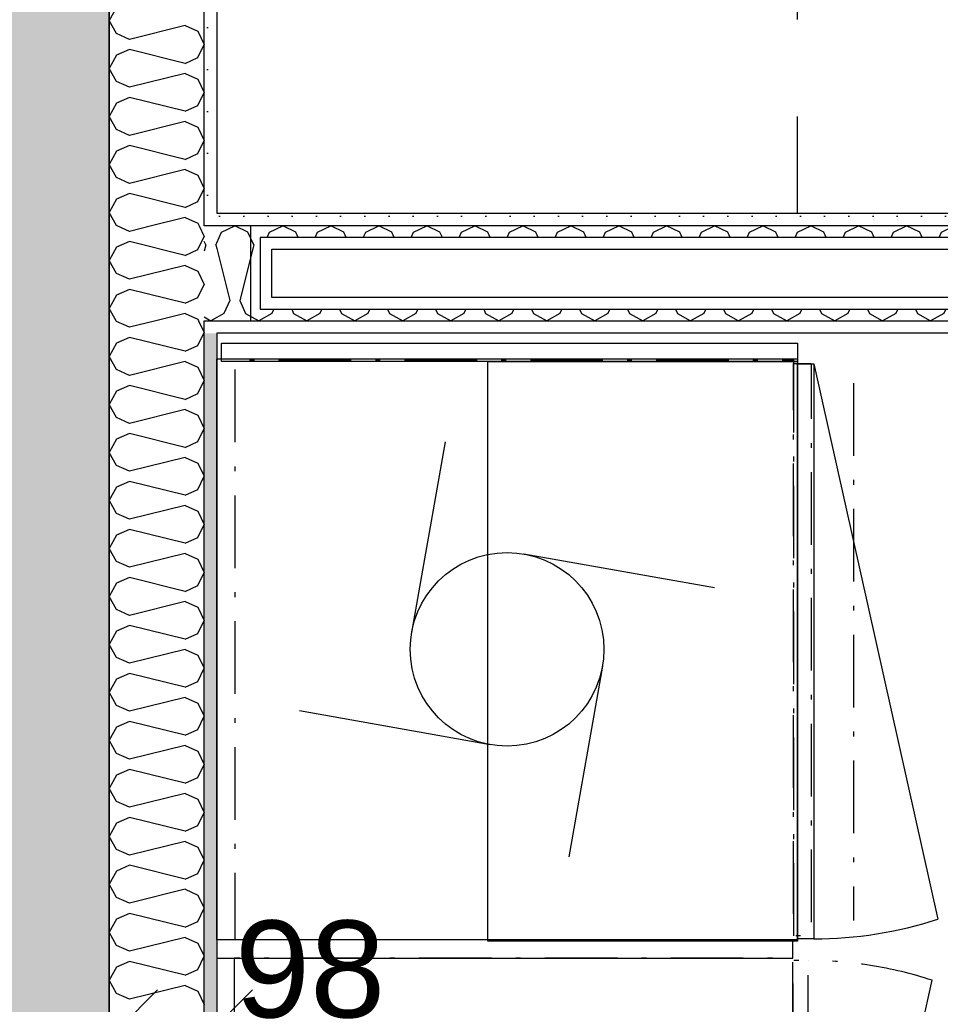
# Model space of a CAD drawing. Header units: millimetres. Extents: x -5000 to 341424, y -9235 to 550260.
# Tile 85 of 236: x 286169 to 287120, y 353564 to 354581. Entities that reach past the tile are written whole.
import ezdxf
from ezdxf.enums import TextEntityAlignment as Align

# ---------------------------------------------------------------- set-up
doc = ezdxf.new("R2010")
doc.units = ezdxf.units.MM
doc.header["$LTSCALE"] = 0.5
doc.header["$MEASUREMENT"] = 0
for name, pattern in [('Over snittplan', [260, 150, -50, 10, -50]), ('PLINE', [0]), ('Stipling', [400, 200, -200])]:
    doc.linetypes.add(name, pattern=pattern)
for name, color, linetype in [('232- Ikke-bærende yttervegger (Skravur)(Nye konstruksjoner)', 7, 'Continuous'), ('232- Ikke-bærende yttervegger(Nye konstruksjoner)', 7, 'Continuous'), ('242- Ikke-bærende innervegger (Skravur)(Nye konstruksjoner)', 7, 'Continuous'), ('242- Ikke-bærende innervegger(Nye konstruksjoner)', 7, 'Continuous'), ('244- Vinduer_ dører_ foldevegger(Nye konstruksjoner)', 7, 'Continuous'), ('273- Kjøkkeninnredning(Nye konstruksjoner)', 7, 'Continuous'), ('842-M___1_50 Målsetting bygning(Nye konstruksjoner)', 7, 'Continuous'), ('862- M___Nettoareal(Nye konstruksjoner)', 7, 'Continuous'), ('862- M___Nettoareal(Polylinje)(Nye konstruksjoner)', 7, 'Continuous'), ('862- M___Nettoareal(Tekst)(Nye konstruksjoner)', 7, 'Continuous')]:
    doc.layers.add(name, color=color, linetype=linetype)
doc.layers.add('236- Innvendig kledning og overflate(Nye konstruksjoner)', color=7, linetype='Continuous', lineweight=0)
doc.styles.add('GENERATED_STYLE_1', font='txt')
doc.styles.add('GENERATED_STYLE_3', font='arial.ttf')
doc.dimstyles.new('GENERATED_STYLE__1', dxfattribs={"dimtxt": 100, "dimasz": 95, "dimexe": 0.18, "dimexo": 0.0625, "dimgap": 0, "dimtad": 1, "dimtih": 1, "dimtoh": 1, "dimdec": 0, "dimzin": 0, "dimdsep": 46, "dimtxsty": 'GENERATED_STYLE_3', "dimblk": 'ARROWHEAD_6', "dimblk1": 'ARROWHEAD_6', "dimblk2": 'ARROWHEAD_6', "dimcen": 0.09, "dimse1": 1, "dimse2": 1, "dimclrd": 256, "dimclre": 256, "dimclrt": 256, "dimadec": 1, "dimazin": 0, "dimtfac": 1, "dimtdec": 4, "dimtmove": 2, "dimatfit": 3, "dimfxl": 1, "dimtolj": 1, "dimtzin": 0, "dimarcsym": 0})
doc.dimstyles.new('GENERATED_STYLE__2', dxfattribs={"dimtxt": 100, "dimasz": 95, "dimexe": 0.18, "dimexo": 0.0625, "dimgap": 0, "dimtad": 1, "dimtih": 1, "dimtoh": 1, "dimdec": 0, "dimzin": 0, "dimdsep": 46, "dimtxsty": 'GENERATED_STYLE_3', "dimblk": 'ARROWHEAD_6', "dimblk1": 'ARROWHEAD_6', "dimblk2": 'ARROWHEAD_6', "dimcen": 0.09, "dimse1": 1, "dimse2": 1, "dimclrd": 256, "dimclre": 256, "dimclrt": 256, "dimadec": 1, "dimazin": 0, "dimtfac": 1, "dimtdec": 4, "dimtmove": 0, "dimatfit": 3, "dimfxl": 1, "dimtolj": 1, "dimtzin": 0, "dimarcsym": 0})
doc.dimstyles.new('GENERATED_STYLE__3', dxfattribs={"dimtxt": 100, "dimasz": 95, "dimexe": 0.18, "dimexo": 0.0625, "dimgap": 0, "dimtad": 1, "dimdec": 0, "dimzin": 0, "dimdsep": 46, "dimtxsty": 'GENERATED_STYLE_3', "dimblk": 'ARROWHEAD_6', "dimblk1": 'ARROWHEAD_6', "dimblk2": 'ARROWHEAD_6', "dimcen": 0.09, "dimse1": 1, "dimse2": 1, "dimclrd": 256, "dimclre": 256, "dimclrt": 256, "dimadec": 1, "dimazin": 0, "dimtfac": 1, "dimtdec": 4, "dimtmove": 2, "dimatfit": 3, "dimfxl": 1, "dimtolj": 1, "dimtzin": 0, "dimarcsym": 0})
doc.dimstyles.new('GENERATED_STYLE__4', dxfattribs={"dimtxt": 100, "dimasz": 95, "dimexe": 0.18, "dimexo": 0.0625, "dimgap": 0, "dimtad": 1, "dimdec": 0, "dimzin": 0, "dimdsep": 46, "dimtxsty": 'GENERATED_STYLE_3', "dimblk": 'ARROWHEAD_6', "dimblk1": 'ARROWHEAD_6', "dimblk2": 'ARROWHEAD_6', "dimcen": 0.09, "dimse1": 1, "dimse2": 1, "dimclrd": 256, "dimclre": 256, "dimclrt": 256, "dimadec": 1, "dimazin": 0, "dimtfac": 1, "dimtdec": 4, "dimtmove": 0, "dimatfit": 3, "dimfxl": 1, "dimtolj": 1, "dimtzin": 0, "dimarcsym": 0})
pattern_1 = [(0, (0, 0), (0, 43.30127), [0, -25]), (0, (12.5, 21.65), (0, 43.30127), [0, -25])]

# ---------------------------------------------------------------- blocks, each defined once
blk = doc.blocks.new('LEILIGHET 3__2', base_point=(292118.6, 348580.7))
at = {"layer": '862- M___Nettoareal(Polylinje)(Nye konstruksjoner)', "linetype": 'PLINE', "flags": 128}
blk.add_lwpolyline([(294391, 356380.7), (286261, 356380.7), (286261, 348080.7), (289576, 348080.7), (289576, 349780.7), (294391, 349780.7)], close=True, dxfattribs=at)
at = {"layer": '862- M___Nettoareal(Tekst)(Nye konstruksjoner)', "style": 'GENERATED_STYLE_1'}
for tag, p in [('DUMMY_861', (288325.6, 358508)), ('ROOM_NAME', (287588.4, 358458.2)), ('DUMMY_862', (287588.4, 358319.8))]:
    blk.add_attdef(tag, text='', height=100, dxfattribs=at).set_placement(p, align=Align.TOP_LEFT)
blk = doc.blocks.new('ENTRÉ__13', base_point=(287873.3, 355497.8))
at = {"layer": '862- M___Nettoareal(Polylinje)(Nye konstruksjoner)', "linetype": 'PLINE', "flags": 128}
blk.add_lwpolyline([(286372, 356380.7), (286372, 354380.7), (289414, 354380.7), (289414, 356380.7)], close=True, dxfattribs=at)
at = {"layer": '862- M___Nettoareal(Tekst)(Nye konstruksjoner)', "style": 'GENERATED_STYLE_1'}
for tag, p in [('DUMMY_861', (288077.2, 355686)), ('ROOM_NAME', (287669.5, 355665.7)), ('DUMMY_862', (287669.5, 355497.8))]:
    blk.add_attdef(tag, text='', height=100, dxfattribs=at).set_placement(p, align=Align.TOP_LEFT)
blk = doc.blocks.new('BAD__36', base_point=(287873.3, 353122.9))
at = {"layer": '862- M___Nettoareal(Polylinje)(Nye konstruksjoner)', "linetype": 'PLINE', "flags": 128}
blk.add_lwpolyline([(286372, 354256.6), (286372, 351276.6), (289576, 351276.6), (289576, 354256.6)], close=True, dxfattribs=at)
at = {"layer": '862- M___Nettoareal(Tekst)(Nye konstruksjoner)', "style": 'GENERATED_STYLE_1'}
for tag, p in [('DUMMY_861', (288070.6, 353311.1)), ('ROOM_NAME', (287676, 353259.6)), ('DUMMY_862', (287676, 353122.9))]:
    blk.add_attdef(tag, text='', height=100, dxfattribs=at).set_placement(p, align=Align.TOP_LEFT)
blk = doc.blocks.new('7.03.02 Household Cabinet[213]', base_point=(286967, 353012.2))
at = {"layer": '273- Kjøkkeninnredning(Nye konstruksjoner)', "linetype": 'Over snittplan'}
blk.add_line((286983, 353014.6), (287111, 353588.4), dxfattribs=at)
at = {"layer": '273- Kjøkkeninnredning(Nye konstruksjoner)', "linetype": 'Over snittplan', "flags": 128}
for points in [[(286967, 353012.2), (286967, 353611.2), (286390, 353611.2), (286390, 353012.2)], [(286967, 353014.6), (286983, 353014.6), (286983, 353608.8), (286967, 353608.8)]]:
    blk.add_lwpolyline(points, close=True, dxfattribs=at)
at = {"layer": '273- Kjøkkeninnredning(Nye konstruksjoner)', "linetype": 'Over snittplan'}
blk.add_ellipse((286983, 353009.8), major_axis=(0, 599), ratio=0.825718, start_param=6.021386, end_param=6.283185, dxfattribs=at)
blk = doc.blocks.new('7.04.01 Top Cabinet with 1 door[214]', base_point=(286972, 354227.6))
at = {"layer": '273- Kjøkkeninnredning(Nye konstruksjoner)', "linetype": 'PLINE'}
blk.add_line((286989, 354225.2), (287117, 353651.5), dxfattribs=at)
at = {"layer": '273- Kjøkkeninnredning(Nye konstruksjoner)', "linetype": 'PLINE', "flags": 128}
for points in [[(286972, 354227.6), (286972, 353628.6), (286652, 353628.6), (286652, 354227.6)], [(286972, 354225.2), (286989, 354225.2), (286989, 353631.1), (286972, 353631.1)]]:
    blk.add_lwpolyline(points, close=True, dxfattribs=at)
at = {"layer": '273- Kjøkkeninnredning(Nye konstruksjoner)', "linetype": 'PLINE'}
blk.add_ellipse((286989, 354230.1), major_axis=(0, 599), ratio=0.825718, start_param=3.141593, end_param=3.403392, dxfattribs=at)
blk = doc.blocks.new('7.01.22 Cover Side[215]', base_point=(286967, 353611.2))
at = {"layer": '273- Kjøkkeninnredning(Nye konstruksjoner)', "linetype": 'PLINE'}
for p, q in [((286967, 353630.2), (286372, 353630.2)), ((286372, 353630.2), (286372, 353611.2)), ((286967, 353611.2), (286967, 353630.2)), ((286372, 353611.2), (286967, 353611.2))]:
    blk.add_line(p, q, dxfattribs=at)
blk = doc.blocks.new('7.01.22 Cover Side[217]', base_point=(286972, 354246.6))
at = {"layer": '273- Kjøkkeninnredning(Nye konstruksjoner)', "linetype": 'PLINE'}
for p, q in [((286377, 354227.6), (286377, 354246.6)), ((286377, 354246.6), (286972, 354246.6)), ((286972, 354246.6), (286972, 354227.6)), ((286972, 354227.6), (286377, 354227.6))]:
    blk.add_line(p, q, dxfattribs=at)
blk = doc.blocks.new('7.01.12 Low drawer[245]', base_point=(286968, 354229.2))
at = {"layer": '273- Kjøkkeninnredning(Nye konstruksjoner)', "linetype": 'Over snittplan'}
blk.add_line((287029.9, 354205.2), (287029.9, 353650.2), dxfattribs=at)
at = {"layer": '273- Kjøkkeninnredning(Nye konstruksjoner)', "linetype": 'Over snittplan', "flags": 128}
for points in [[(286968, 354229.2), (286968, 353630.2), (286391, 353630.2), (286391, 354229.2)], [(286968, 354225.3), (286986, 354225.3), (286986, 353634.2), (286968, 353634.2)]]:
    blk.add_lwpolyline(points, close=True, dxfattribs=at)
blk = doc.blocks.new('*D999')
at = {"layer": '842-M___1_50 Målsetting bygning(Nye konstruksjoner)', "linetype": 'PLINE'}
for p, q in [((286261, 350526), (286261, 350713.5)), ((287352.5, 350526), (287352.5, 350713.5)), ((286311, 350669.7), (286211, 350569.7)), ((287402.5, 350669.7), (287302.5, 350569.7)), ((286186, 350619.7), (286261, 350619.7)), ((286261, 350619.7), (287352.5, 350619.7))]:
    blk.add_line(p, q, dxfattribs=at)
at = {"layer": '842-M___1_50 Målsetting bygning(Nye konstruksjoner)', "insert": (286635.2, 350639.7), "char_height": 100, "attachment_point": 7, "style": 'GENERATED_STYLE_3'}
blk.add_mtext('\\A1;{\\pql;\\fArial|b0|i0|c0|p0;\\W1.000000;1\xa0091}', dxfattribs=at)
blk = doc.blocks.new('ARROWHEAD_6')
at = {"linetype": 'Continuous'}
for p, q in [((-0.5, -0.5), (0.5, 0.5)), ((0, 0), (-1, 0))]:
    blk.add_line(p, q, dxfattribs=at)
blk = doc.blocks.new('Vaskemaskin[257]', base_point=(286372, 353930.2))
at = {"layer": '273- Kjøkkeninnredning(Nye konstruksjoner)', "linetype": 'PLINE'}
for p, q in [((286573.5, 353947.6), (286608.3, 354144.5)), ((286689.4, 354028.7), (286886.3, 353994)), ((286770.5, 353912.9), (286735.8, 353715.9)), ((286654.6, 353831.7), (286457.7, 353866.5))]:
    blk.add_line(p, q, dxfattribs=at)
at = {"layer": '273- Kjøkkeninnredning(Nye konstruksjoner)', "linetype": 'PLINE', "flags": 128}
blk.add_lwpolyline([(286372, 354230.2), (286972, 354230.2), (286972, 353630.2), (286372, 353630.2)], close=True, dxfattribs=at)
at = {"layer": '273- Kjøkkeninnredning(Nye konstruksjoner)', "linetype": 'PLINE'}
blk.add_circle((286672, 353930.2), 100, dxfattribs=at)
blk = doc.blocks.new('*X1207')
at = {"layer": '242- Ikke-bærende innervegger (Skravur)(Nye konstruksjoner)', "linetype": 'PLINE'}
for p, q in [((286360.7, 354348), (286359, 354351.6)), ((286371.1, 354348), (286372, 354350)), ((286360.7, 354348), (286359, 354341.3)), ((286371.1, 354348), (286372, 354344.3)), ((286359, 354273.5), (286365.9, 354269.6)), ((286372, 354273.1), (286365.9, 354269.6))]:
    blk.add_line(p, q, dxfattribs=at)
blk = doc.blocks.new('*X1208')
at = {"layer": '242- Ikke-bærende innervegger (Skravur)(Nye konstruksjoner)', "linetype": 'PLINE'}
for p, q in [((286372, 354350), (286377.1, 354361.2)), ((286377.1, 354361.2), (286390.7, 354367.6)), ((286404.2, 354361.2), (286390.7, 354367.6)), ((286410.3, 354348), (286404.2, 354361.2)), ((286424.2, 354355.6), (286426.7, 354361.2)), ((286426.7, 354361.2), (286440.2, 354367.6)), ((286453.8, 354361.2), (286440.2, 354367.6)), ((286456.3, 354355.6), (286453.8, 354361.2)), ((286473.7, 354355.6), (286476.3, 354361.2)), ((286476.3, 354361.2), (286489.8, 354367.6)), ((286503.4, 354361.2), (286489.8, 354367.6)), ((286505.9, 354355.6), (286503.4, 354361.2)), ((286523.3, 354355.6), (286525.9, 354361.2)), ((286525.9, 354361.2), (286539.4, 354367.6)), ((286552.9, 354361.2), (286539.4, 354367.6)), ((286555.5, 354355.6), (286552.9, 354361.2)), ((286572.9, 354355.6), (286575.4, 354361.2)), ((286575.4, 354361.2), (286589, 354367.6)), ((286602.5, 354361.2), (286589, 354367.6)), ((286605.1, 354355.6), (286602.5, 354361.2)), ((286622.5, 354355.6), (286625, 354361.2)), ((286625, 354361.2), (286638.5, 354367.6)), ((286652.1, 354361.2), (286638.5, 354367.6)), ((286654.6, 354355.6), (286652.1, 354361.2)), ((286672, 354355.6), (286674.6, 354361.2)), ((286674.6, 354361.2), (286688.1, 354367.6)), ((286701.7, 354361.2), (286688.1, 354367.6)), ((286704.2, 354355.6), (286701.7, 354361.2)), ((286721.6, 354355.6), (286724.2, 354361.2)), ((286724.2, 354361.2), (286737.7, 354367.6)), ((286751.2, 354361.2), (286737.7, 354367.6)), ((286753.8, 354355.6), (286751.2, 354361.2)), ((286771.2, 354355.6), (286773.7, 354361.2)), ((286773.7, 354361.2), (286787.3, 354367.6)), ((286800.8, 354361.2), (286787.3, 354367.6)), ((286803.4, 354355.6), (286800.8, 354361.2)), ((286820.8, 354355.6), (286823.3, 354361.2)), ((286823.3, 354361.2), (286836.8, 354367.6)), ((286850.4, 354361.2), (286836.8, 354367.6)), ((286852.9, 354355.6), (286850.4, 354361.2)), ((286870.3, 354355.6), (286872.9, 354361.2)), ((286872.9, 354361.2), (286886.4, 354367.6)), ((286900, 354361.2), (286886.4, 354367.6)), ((286902.5, 354355.6), (286900, 354361.2)), ((286919.9, 354355.6), (286922.5, 354361.2)), ((286922.5, 354361.2), (286936, 354367.6)), ((286949.5, 354361.2), (286936, 354367.6)), ((286952.1, 354355.6), (286949.5, 354361.2)), ((286969.5, 354355.6), (286972, 354361.2)), ((286972, 354361.2), (286985.6, 354367.6)), ((286999.1, 354361.2), (286985.6, 354367.6)), ((287001.6, 354355.6), (286999.1, 354361.2)), ((287019.1, 354355.6), (287021.6, 354361.2)), ((287021.6, 354361.2), (287035.1, 354367.6)), ((287048.7, 354361.2), (287035.1, 354367.6)), ((287051.2, 354355.6), (287048.7, 354361.2)), ((287068.6, 354355.6), (287071.2, 354361.2)), ((287071.2, 354361.2), (287084.7, 354367.6)), ((287098.3, 354361.2), (287084.7, 354367.6)), ((287100.8, 354355.6), (287098.3, 354361.2)), ((287118.2, 354355.6), (287120.7, 354361.2)), ((287120.7, 354361.2), (287134.3, 354367.6)), ((287147.8, 354361.2), (287134.3, 354367.6)), ((287150.4, 354355.6), (287147.8, 354361.2)), ((287167.8, 354355.6), (287170.3, 354361.2)), ((287170.3, 354361.2), (287183.9, 354367.6)), ((287197.4, 354361.2), (287183.9, 354367.6)), ((287199.9, 354355.6), (287197.4, 354361.2)), ((287217.4, 354355.6), (287219.9, 354361.2)), ((287219.9, 354361.2), (287233.4, 354367.6)), ((287247, 354361.2), (287233.4, 354367.6)), ((287249.5, 354355.6), (287247, 354361.2)), ((287266.9, 354355.6), (287269.5, 354361.2)), ((287269.5, 354361.2), (287283, 354367.6)), ((287296.5, 354361.2), (287283, 354367.6)), ((287299.1, 354355.6), (287296.5, 354361.2)), ((287316.5, 354355.6), (287319, 354361.2)), ((287319, 354361.2), (287332.6, 354367.6)), ((287346.1, 354361.2), (287332.6, 354367.6)), ((287348.7, 354355.6), (287346.1, 354361.2)), ((286372, 354344.3), (286385.5, 354290.5)), ((286410.3, 354348), (286395.9, 354290.5)), ((286385.5, 354290.5), (286379.4, 354277.2)), ((286395.9, 354290.5), (286401.9, 354277.2)), ((286431, 354281.6), (286429, 354277.2)), ((286449.5, 354281.6), (286451.5, 354277.2)), ((286480.6, 354281.6), (286478.6, 354277.2)), ((286499, 354281.6), (286501.1, 354277.2)), ((286530.2, 354281.6), (286528.1, 354277.2)), ((286548.6, 354281.6), (286550.6, 354277.2)), ((286579.7, 354281.6), (286577.7, 354277.2)), ((286598.2, 354281.6), (286600.2, 354277.2)), ((286629.3, 354281.6), (286627.3, 354277.2)), ((286647.8, 354281.6), (286649.8, 354277.2)), ((286678.9, 354281.6), (286676.9, 354277.2)), ((286697.3, 354281.6), (286699.4, 354277.2)), ((286728.5, 354281.6), (286726.4, 354277.2)), ((286746.9, 354281.6), (286748.9, 354277.2)), ((286778, 354281.6), (286776, 354277.2)), ((286796.5, 354281.6), (286798.5, 354277.2)), ((286827.6, 354281.6), (286825.6, 354277.2)), ((286846.1, 354281.6), (286848.1, 354277.2)), ((286877.2, 354281.6), (286875.2, 354277.2)), ((286895.6, 354281.6), (286897.7, 354277.2)), ((286926.8, 354281.6), (286924.7, 354277.2)), ((286945.2, 354281.6), (286947.2, 354277.2)), ((286976.3, 354281.6), (286974.3, 354277.2)), ((286994.8, 354281.6), (286996.8, 354277.2)), ((287025.9, 354281.6), (287023.9, 354277.2)), ((287044.4, 354281.6), (287046.4, 354277.2)), ((287075.5, 354281.6), (287073.5, 354277.2)), ((287093.9, 354281.6), (287096, 354277.2)), ((287125.1, 354281.6), (287123, 354277.2)), ((287143.5, 354281.6), (287145.5, 354277.2)), ((287174.6, 354281.6), (287172.6, 354277.2)), ((287193.1, 354281.6), (287195.1, 354277.2)), ((287224.2, 354281.6), (287222.2, 354277.2)), ((287242.7, 354281.6), (287244.7, 354277.2)), ((287273.8, 354281.6), (287271.8, 354277.2)), ((287292.2, 354281.6), (287294.3, 354277.2)), ((287323.4, 354281.6), (287321.3, 354277.2)), ((287341.8, 354281.6), (287343.8, 354277.2)), ((286379.4, 354277.2), (286372, 354273.1)), ((286401.9, 354277.2), (286415.5, 354269.6)), ((286429, 354277.2), (286415.5, 354269.6)), ((286451.5, 354277.2), (286465, 354269.6)), ((286478.6, 354277.2), (286465, 354269.6)), ((286501.1, 354277.2), (286514.6, 354269.6)), ((286528.1, 354277.2), (286514.6, 354269.6)), ((286550.6, 354277.2), (286564.2, 354269.6)), ((286577.7, 354277.2), (286564.2, 354269.6)), ((286600.2, 354277.2), (286613.8, 354269.6)), ((286627.3, 354277.2), (286613.8, 354269.6)), ((286649.8, 354277.2), (286663.3, 354269.6)), ((286676.9, 354277.2), (286663.3, 354269.6)), ((286699.4, 354277.2), (286712.9, 354269.6)), ((286726.4, 354277.2), (286712.9, 354269.6)), ((286748.9, 354277.2), (286762.5, 354269.6)), ((286776, 354277.2), (286762.5, 354269.6)), ((286798.5, 354277.2), (286812.1, 354269.6)), ((286825.6, 354277.2), (286812.1, 354269.6)), ((286848.1, 354277.2), (286861.6, 354269.6)), ((286875.2, 354277.2), (286861.6, 354269.6)), ((286897.7, 354277.2), (286911.2, 354269.6)), ((286924.7, 354277.2), (286911.2, 354269.6)), ((286947.2, 354277.2), (286960.8, 354269.6)), ((286974.3, 354277.2), (286960.8, 354269.6)), ((286996.8, 354277.2), (287010.4, 354269.6)), ((287023.9, 354277.2), (287010.4, 354269.6)), ((287046.4, 354277.2), (287059.9, 354269.6)), ((287073.5, 354277.2), (287059.9, 354269.6)), ((287096, 354277.2), (287109.5, 354269.6)), ((287123, 354277.2), (287109.5, 354269.6)), ((287145.5, 354277.2), (287159.1, 354269.6)), ((287172.6, 354277.2), (287159.1, 354269.6)), ((287195.1, 354277.2), (287208.6, 354269.6)), ((287222.2, 354277.2), (287208.6, 354269.6)), ((287244.7, 354277.2), (287258.2, 354269.6)), ((287271.8, 354277.2), (287258.2, 354269.6)), ((287294.3, 354277.2), (287307.8, 354269.6)), ((287321.3, 354277.2), (287307.8, 354269.6)), ((287343.8, 354277.2), (287352.5, 354272.4))]:
    blk.add_line(p, q, dxfattribs=at)
blk = doc.blocks.new('Skyvedør med pocketkarm[26]')
at = {"layer": '244- Vinduer_ dører_ foldevegger(Nye konstruksjoner)', "linetype": 'PLINE'}
for p, q in [((287352.5, 354355.6), (286417, 354355.6)), ((286417, 354355.6), (286417, 354281.6)), ((286429, 354293.6), (286429, 354343.6)), ((286429, 354343.6), (287352.5, 354343.6)), ((287352.5, 354293.6), (286429, 354293.6)), ((286417, 354281.6), (287352.5, 354281.6))]:
    blk.add_line(p, q, dxfattribs=at)
blk = doc.blocks.new('*X1230')
at = {"layer": '242- Ikke-bærende innervegger (Skravur)(Nye konstruksjoner)', "linetype": 'PLINE'}
for p, q in [((286268.6, 354593.3), (286261, 354579.8)), ((286268.6, 354566.3), (286261, 354579.8)), ((286339.3, 354574.6), (286281.8, 354560.2)), ((286339.3, 354574.6), (286352.6, 354568.6)), ((286281.8, 354560.2), (286268.6, 354566.3)), ((286352.6, 354568.6), (286359, 354555)), ((286352.6, 354541.5), (286359, 354555)), ((286268.6, 354543.8), (286261, 354530.2)), ((286281.8, 354549.8), (286268.6, 354543.8)), ((286339.3, 354535.4), (286281.8, 354549.8)), ((286339.3, 354535.4), (286352.6, 354541.5)), ((286268.6, 354516.7), (286261, 354530.2)), ((286339.3, 354525), (286281.8, 354510.7)), ((286339.3, 354525), (286352.6, 354519)), ((286281.8, 354510.7), (286268.6, 354516.7)), ((286352.6, 354519), (286359, 354505.4)), ((286352.6, 354491.9), (286359, 354505.4)), ((286268.6, 354494.2), (286261, 354480.7)), ((286281.8, 354500.2), (286268.6, 354494.2)), ((286339.3, 354485.9), (286281.8, 354500.2)), ((286339.3, 354485.9), (286352.6, 354491.9)), ((286268.6, 354467.1), (286261, 354480.7)), ((286339.3, 354475.5), (286281.8, 354461.1)), ((286339.3, 354475.5), (286352.6, 354469.4)), ((286281.8, 354461.1), (286268.6, 354467.1)), ((286352.6, 354469.4), (286359, 354455.9)), ((286281.8, 354450.7), (286268.6, 354444.6)), ((286339.3, 354436.3), (286281.8, 354450.7)), ((286352.6, 354442.3), (286359, 354455.9)), ((286268.6, 354444.6), (286261, 354431.1)), ((286339.3, 354436.3), (286352.6, 354442.3)), ((286268.6, 354417.5), (286261, 354431.1)), ((286339.3, 354425.9), (286281.8, 354411.5)), ((286339.3, 354425.9), (286352.6, 354419.8)), ((286281.8, 354411.5), (286268.6, 354417.5)), ((286352.6, 354419.8), (286359, 354406.3)), ((286281.8, 354401.1), (286268.6, 354395)), ((286339.3, 354386.7), (286281.8, 354401.1)), ((286352.6, 354392.8), (286359, 354406.3)), ((286268.6, 354395), (286261, 354381.5)), ((286339.3, 354386.7), (286352.6, 354392.8)), ((286268.6, 354368), (286261, 354381.5)), ((286339.3, 354376.3), (286304.7, 354367.6)), ((286339.3, 354376.3), (286352.6, 354370.3)), ((286352.6, 354370.3), (286353.8, 354367.6)), ((286269.3, 354367.6), (286268.6, 354368))]:
    blk.add_line(p, q, dxfattribs=at)
blk = doc.blocks.new('*X1231')
at = {"layer": '242- Ikke-bærende innervegger (Skravur)(Nye konstruksjoner)', "linetype": 'PLINE'}
for p, q in [((286281.8, 354361.9), (286269.3, 354367.6)), ((286304.7, 354367.6), (286281.8, 354361.9)), ((286353.8, 354367.6), (286359, 354356.7)), ((286281.8, 354351.5), (286268.6, 354345.5)), ((286339.3, 354337.1), (286281.8, 354351.5)), ((286352.6, 354343.2), (286359, 354356.7)), ((286268.6, 354345.5), (286261, 354331.9)), ((286339.3, 354337.1), (286352.6, 354343.2)), ((286268.6, 354318.4), (286261, 354331.9)), ((286281.8, 354312.4), (286268.6, 354318.4)), ((286339.3, 354326.7), (286281.8, 354312.4)), ((286339.3, 354326.7), (286352.6, 354320.7)), ((286352.6, 354320.7), (286359, 354307.2)), ((286281.8, 354301.9), (286268.6, 354295.9)), ((286339.3, 354287.6), (286281.8, 354301.9)), ((286352.6, 354293.6), (286359, 354307.2)), ((286268.6, 354295.9), (286261, 354282.4)), ((286339.3, 354287.6), (286352.6, 354293.6)), ((286268.1, 354269.6), (286261, 354282.4)), ((286339.3, 354277.2), (286309.3, 354269.6)), ((286339.3, 354277.2), (286352.6, 354271.1)), ((286352.6, 354271.1), (286353.3, 354269.6))]:
    blk.add_line(p, q, dxfattribs=at)
blk = doc.blocks.new('*X1232')
at = {"layer": '242- Ikke-bærende innervegger (Skravur)(Nye konstruksjoner)', "linetype": 'PLINE'}
for p, q in [((286268.6, 354268.8), (286268.1, 354269.6)), ((286281.8, 354262.8), (286268.6, 354268.8)), ((286309.3, 354269.6), (286281.8, 354262.8)), ((286353.3, 354269.6), (286359, 354257.6)), ((286352.6, 354244), (286359, 354257.6)), ((286281.8, 354252.4), (286268.6, 354246.3)), ((286339.3, 354238), (286281.8, 354252.4)), ((286268.6, 354246.3), (286261, 354232.8)), ((286339.3, 354238), (286352.6, 354244)), ((286268.6, 354219.3), (286261, 354232.8)), ((286339.3, 354227.6), (286281.8, 354213.2)), ((286339.3, 354227.6), (286352.6, 354221.5)), ((286281.8, 354213.2), (286268.6, 354219.3)), ((286352.6, 354221.5), (286359, 354208)), ((286352.6, 354194.5), (286359, 354208)), ((286268.6, 354196.8), (286261, 354183.2)), ((286281.8, 354202.8), (286268.6, 354196.8)), ((286339.3, 354188.4), (286281.8, 354202.8)), ((286339.3, 354188.4), (286352.6, 354194.5)), ((286268.6, 354169.7), (286261, 354183.2)), ((286339.3, 354178), (286281.8, 354163.6)), ((286339.3, 354178), (286352.6, 354172)), ((286281.8, 354163.6), (286268.6, 354169.7)), ((286352.6, 354172), (286359, 354158.4)), ((286352.6, 354144.9), (286359, 354158.4)), ((286268.6, 354147.2), (286261, 354133.6)), ((286281.8, 354153.2), (286268.6, 354147.2)), ((286339.3, 354138.8), (286281.8, 354153.2)), ((286339.3, 354138.8), (286352.6, 354144.9)), ((286268.6, 354120.1), (286261, 354133.6)), ((286339.3, 354128.4), (286281.8, 354114.1)), ((286339.3, 354128.4), (286352.6, 354122.4)), ((286281.8, 354114.1), (286268.6, 354120.1)), ((286352.6, 354122.4), (286359, 354108.9)), ((286352.6, 354095.3), (286359, 354108.9)), ((286268.6, 354097.6), (286261, 354084.1)), ((286281.8, 354103.6), (286268.6, 354097.6)), ((286339.3, 354089.3), (286281.8, 354103.6)), ((286339.3, 354089.3), (286352.6, 354095.3)), ((286268.6, 354070.5), (286261, 354084.1)), ((286339.3, 354078.9), (286281.8, 354064.5)), ((286339.3, 354078.9), (286352.6, 354072.8)), ((286281.8, 354064.5), (286268.6, 354070.5)), ((286352.6, 354072.8), (286359, 354059.3)), ((286281.8, 354054.1), (286268.6, 354048)), ((286339.3, 354039.7), (286281.8, 354054.1)), ((286352.6, 354045.7), (286359, 354059.3)), ((286268.6, 354048), (286261, 354034.5)), ((286339.3, 354039.7), (286352.6, 354045.7)), ((286268.6, 354021), (286261, 354034.5)), ((286339.3, 354029.3), (286281.8, 354014.9)), ((286339.3, 354029.3), (286352.6, 354023.2)), ((286352.6, 354023.2), (286359, 354009.7)), ((286281.8, 354014.9), (286268.6, 354021)), ((286281.8, 354004.5), (286268.6, 353998.5)), ((286339.3, 353990.1), (286281.8, 354004.5)), ((286352.6, 353996.2), (286359, 354009.7)), ((286268.6, 353998.5), (286261, 353984.9)), ((286339.3, 353990.1), (286352.6, 353996.2)), ((286268.6, 353971.4), (286261, 353984.9)), ((286339.3, 353979.7), (286281.8, 353965.3)), ((286339.3, 353979.7), (286352.6, 353973.7)), ((286352.6, 353973.7), (286359, 353960.1)), ((286281.8, 353965.3), (286268.6, 353971.4)), ((286281.8, 353954.9), (286268.6, 353948.9)), ((286339.3, 353940.6), (286281.8, 353954.9)), ((286352.6, 353946.6), (286359, 353960.1)), ((286268.6, 353948.9), (286261, 353935.3)), ((286339.3, 353940.6), (286352.6, 353946.6)), ((286268.6, 353921.8), (286261, 353935.3)), ((286281.8, 353915.8), (286268.6, 353921.8)), ((286339.3, 353930.1), (286281.8, 353915.8)), ((286339.3, 353930.1), (286352.6, 353924.1)), ((286352.6, 353924.1), (286359, 353910.6)), ((286281.8, 353905.3), (286268.6, 353899.3)), ((286339.3, 353891), (286281.8, 353905.3)), ((286352.6, 353897), (286359, 353910.6)), ((286268.6, 353899.3), (286261, 353885.8)), ((286339.3, 353891), (286352.6, 353897)), ((286268.6, 353872.2), (286261, 353885.8)), ((286281.8, 353866.2), (286268.6, 353872.2)), ((286339.3, 353880.6), (286281.8, 353866.2)), ((286339.3, 353880.6), (286352.6, 353874.5)), ((286352.6, 353874.5), (286359, 353861)), ((286352.6, 353847.4), (286359, 353861)), ((286281.8, 353855.8), (286268.6, 353849.7)), ((286339.3, 353841.4), (286281.8, 353855.8)), ((286268.6, 353849.7), (286261, 353836.2)), ((286339.3, 353841.4), (286352.6, 353847.4)), ((286268.6, 353822.7), (286261, 353836.2)), ((286339.3, 353831), (286281.8, 353816.6)), ((286339.3, 353831), (286352.6, 353824.9)), ((286281.8, 353816.6), (286268.6, 353822.7)), ((286352.6, 353824.9), (286359, 353811.4)), ((286352.6, 353797.9), (286359, 353811.4)), ((286268.6, 353800.2), (286261, 353786.6)), ((286281.8, 353806.2), (286268.6, 353800.2)), ((286339.3, 353791.8), (286281.8, 353806.2)), ((286339.3, 353791.8), (286352.6, 353797.9)), ((286268.6, 353773.1), (286261, 353786.6)), ((286339.3, 353781.4), (286281.8, 353767)), ((286339.3, 353781.4), (286352.6, 353775.4)), ((286281.8, 353767), (286268.6, 353773.1)), ((286352.6, 353775.4), (286359, 353761.8)), ((286352.6, 353748.3), (286359, 353761.8)), ((286268.6, 353750.6), (286261, 353737)), ((286281.8, 353756.6), (286268.6, 353750.6)), ((286339.3, 353742.3), (286281.8, 353756.6)), ((286339.3, 353742.3), (286352.6, 353748.3)), ((286268.6, 353723.5), (286261, 353737)), ((286339.3, 353731.8), (286281.8, 353717.5)), ((286339.3, 353731.8), (286352.6, 353725.8)), ((286281.8, 353717.5), (286268.6, 353723.5)), ((286352.6, 353725.8), (286359, 353712.3)), ((286352.6, 353698.7), (286359, 353712.3)), ((286268.6, 353701), (286261, 353687.5)), ((286281.8, 353707.1), (286268.6, 353701)), ((286339.3, 353692.7), (286281.8, 353707.1)), ((286339.3, 353692.7), (286352.6, 353698.7)), ((286268.6, 353673.9), (286261, 353687.5)), ((286339.3, 353682.3), (286281.8, 353667.9)), ((286339.3, 353682.3), (286352.6, 353676.2)), ((286281.8, 353667.9), (286268.6, 353673.9)), ((286352.6, 353676.2), (286359, 353662.7)), ((286281.8, 353657.5), (286268.6, 353651.4)), ((286339.3, 353643.1), (286281.8, 353657.5)), ((286352.6, 353649.1), (286359, 353662.7)), ((286268.6, 353651.4), (286261, 353637.9)), ((286339.3, 353643.1), (286352.6, 353649.1)), ((286268.6, 353624.4), (286261, 353637.9)), ((286339.3, 353632.7), (286281.8, 353618.3)), ((286339.3, 353632.7), (286352.6, 353626.6)), ((286352.6, 353626.6), (286359, 353613.1)), ((286281.8, 353618.3), (286268.6, 353624.4)), ((286281.8, 353607.9), (286268.6, 353601.9)), ((286339.3, 353593.5), (286281.8, 353607.9)), ((286352.6, 353599.6), (286359, 353613.1)), ((286268.6, 353601.9), (286261, 353588.3)), ((286339.3, 353593.5), (286352.6, 353599.6)), ((286268.6, 353574.8), (286261, 353588.3)), ((286339.3, 353583.1), (286281.8, 353568.7)), ((286339.3, 353583.1), (286352.6, 353577.1)), ((286352.6, 353577.1), (286359, 353563.5)), ((286281.8, 353568.7), (286268.6, 353574.8))]:
    blk.add_line(p, q, dxfattribs=at)
blk = doc.blocks.new('*D1288')
at = {"layer": '842-M___1_50 Målsetting bygning(Nye konstruksjoner)', "linetype": 'PLINE'}
for p, q in [((286261, 354688.4), (286261, 354875.9)), ((286359, 354688.4), (286359, 354875.9)), ((286311, 354832.1), (286211, 354732.1)), ((286309, 354732.1), (286409, 354832.1)), ((286457, 354832.1), (286357, 354732.1)), ((286186, 354782.1), (286261, 354782.1)), ((286261, 354782.1), (286359, 354782.1))]:
    blk.add_line(p, q, dxfattribs=at)
blk = doc.blocks.new('*D1289')
at = {"layer": '842-M___1_50 Målsetting bygning(Nye konstruksjoner)', "linetype": 'PLINE'}
for p, q in [((286359, 354688.4), (286359, 354875.9)), ((286407, 354688.4), (286407, 354875.9)), ((286309, 354732.1), (286409, 354832.1)), ((286457, 354832.1), (286357, 354732.1)), ((286359, 354782.1), (286407, 354782.1))]:
    blk.add_line(p, q, dxfattribs=at)
at = {"layer": '842-M___1_50 Målsetting bygning(Nye konstruksjoner)', "insert": (286393.4, 354870.7), "char_height": 100, "attachment_point": 7, "style": 'GENERATED_STYLE_3'}
blk.add_mtext('\\A1;{\\pql;\\fArial|b0|i0|c0|p0;\\W1.000000;98}', dxfattribs=at)
blk = doc.blocks.new('*D1290')
at = {"layer": '842-M___1_50 Målsetting bygning(Nye konstruksjoner)', "linetype": 'PLINE'}
for p, q in [((286407, 354688.4), (286407, 354875.9)), ((288307, 354688.4), (288307, 354875.9)), ((286309, 354732.1), (286409, 354832.1)), ((286457, 354832.1), (286357, 354732.1)), ((288257, 354732.1), (288357, 354832.1)), ((286407, 354782.1), (288307, 354782.1)), ((288307, 354782.1), (288382, 354782.1))]:
    blk.add_line(p, q, dxfattribs=at)
at = {"layer": '842-M___1_50 Målsetting bygning(Nye konstruksjoner)', "char_height": 100, "attachment_point": 7, "style": 'GENERATED_STYLE_3'}
for s, insert in [('\\A1;{\\pql;\\fArial|b0|i0|c0|p0;\\W1.000000;1\xa0900}', (287185.4, 354802.1)), ('\\A1;{\\pql;\\fArial|b0|i0|c0|p0;\\W1.000000;48}', (286447.8, 354654.3))]:
    blk.add_mtext(s, dxfattribs=dict(at, insert=insert))
blk = doc.blocks.new('*D1455')
at = {"layer": '842-M___1_50 Målsetting bygning(Nye konstruksjoner)', "linetype": 'PLINE'}
for p, q in [((286261, 355955), (286261, 356142.5)), ((286311, 356098.7), (286211, 355998.7)), ((286409, 356098.7), (286309, 355998.7)), ((286186, 356048.7), (286261, 356048.7)), ((286261, 356048.7), (286359, 356048.7))]:
    blk.add_line(p, q, dxfattribs=at)
blk = doc.blocks.new('*D1456')
at = {"layer": '842-M___1_50 Målsetting bygning(Nye konstruksjoner)', "linetype": 'PLINE'}
for p, q in [((286359, 355955), (286359, 356142.5)), ((286409, 356098.7), (286309, 355998.7)), ((289477, 356098.7), (289377, 355998.7)), ((286261, 356048.7), (286359, 356048.7)), ((286359, 356048.7), (289427, 356048.7))]:
    blk.add_line(p, q, dxfattribs=at)
at = {"layer": '842-M___1_50 Målsetting bygning(Nye konstruksjoner)', "char_height": 100, "attachment_point": 7, "rotation": 360, "style": 'GENERATED_STYLE_3'}
for s, insert in [('\\A1;{\\pql;\\fArial|b0|i0|c0|p0;\\W1.000000;98}', (286372.3, 356070.2)), ('\\A1;{\\pql;\\fArial|b0|i0|c0|p0;\\W1.000000;3\xa0068}', (287721.4, 356068.7))]:
    blk.add_mtext(s, dxfattribs=dict(at, insert=insert))
blk = doc.blocks.new('*D1457')
at = {"layer": '842-M___1_50 Målsetting bygning(Nye konstruksjoner)', "linetype": 'PLINE'}
for p, q in [((289427, 355955), (289427, 356142.5)), ((289687, 355955), (289687, 356142.5)), ((289477, 356098.7), (289377, 355998.7)), ((289637, 355998.7), (289737, 356098.7)), ((286359, 356048.7), (289427, 356048.7)), ((289427, 356048.7), (289687, 356048.7)), ((289687, 356048.7), (289762, 356048.7))]:
    blk.add_line(p, q, dxfattribs=at)
at = {"layer": '842-M___1_50 Målsetting bygning(Nye konstruksjoner)', "insert": (289448.8, 356087.3), "char_height": 100, "attachment_point": 7, "rotation": 360, "style": 'GENERATED_STYLE_3'}
blk.add_mtext('\\A1;{\\pql;\\fArial|b0|i0|c0|p0;\\W1.000000;260}', dxfattribs=at)
blk = doc.blocks.new('*D1479')
at = {"layer": '842-M___1_50 Målsetting bygning(Nye konstruksjoner)', "linetype": 'PLINE'}
for p, q in [((287465.7, 354256.6), (287465.7, 354331.6)), ((287515.7, 354206.6), (287415.7, 354306.6)), ((287559.4, 354256.6), (287371.9, 354256.6)), ((287465.7, 352576.7), (287465.7, 354256.6)), ((287415.7, 352626.7), (287515.7, 352526.7)), ((287559.4, 352576.7), (287371.9, 352576.7))]:
    blk.add_line(p, q, dxfattribs=at)
at = {"layer": '842-M___1_50 Målsetting bygning(Nye konstruksjoner)', "insert": (287445.7, 353025.2), "char_height": 100, "attachment_point": 7, "rotation": 90, "style": 'GENERATED_STYLE_3'}
blk.add_mtext('\\A1;{\\pql;\\fArial|b0|i0|c0|p0;\\W1.000000;1\xa0680}', dxfattribs=at)
blk = doc.blocks.new('*D1512')
at = {"layer": '842-M___1_50 Målsetting bygning(Nye konstruksjoner)', "linetype": 'PLINE'}
for p, q in [((286261, 353434.8), (286261, 353622.3)), ((286359, 353434.8), (286359, 353622.3)), ((286311, 353578.6), (286211, 353478.6)), ((286409, 353578.6), (286309, 353478.6)), ((286186, 353528.6), (286261, 353528.6)), ((286261, 353528.6), (286359, 353528.6)), ((286359, 353528.6), (289589, 353528.6))]:
    blk.add_line(p, q, dxfattribs=at)
blk = doc.blocks.new('*D1513')
at = {"layer": '842-M___1_50 Målsetting bygning(Nye konstruksjoner)', "linetype": 'PLINE'}
for p, q in [((289589, 353434.8), (289589, 353622.3)), ((286409, 353578.6), (286309, 353478.6)), ((289639, 353578.6), (289539, 353478.6)), ((286359, 353528.6), (289589, 353528.6)), ((289589, 353528.6), (289687, 353528.6))]:
    blk.add_line(p, q, dxfattribs=at)
at = {"layer": '842-M___1_50 Målsetting bygning(Nye konstruksjoner)', "char_height": 100, "attachment_point": 7, "rotation": 360, "style": 'GENERATED_STYLE_3'}
for s, insert in [('\\A1;{\\pql;\\fArial|b0|i0|c0|p0;\\W1.000000;98}', (286390.8, 353548.6)), ('\\A1;{\\pql;\\fArial|b0|i0|c0|p0;\\W1.000000;3\xa0230}', (287802.4, 353548.6)), ('\\A1;{\\pql;\\fArial|b0|i0|c0|p0;\\W1.000000;98}', (289366.3, 353548.6))]:
    blk.add_mtext(s, dxfattribs=dict(at, insert=insert))

msp = doc.modelspace()

# ---------------------------------------------------------------- hatches: boundary and pattern name
at = {"layer": '232- Ikke-bærende yttervegger (Skravur)(Nye konstruksjoner)', "linetype": 'Continuous'}
h = msp.add_hatch(dxfattribs=at)
h.set_pattern_fill('Betong_strukturell', color=256, style=0, pattern_type=2)
h.set_pattern_definition([(90.00001, (0, 0), (311.76916, 6e-05), [30, -150]), (90.00001, (-155.9, 90), (311.76916, 6e-05), [30, -150]), (150.00001, (0, 0), (155.88452, 270.00004), [30, -150]), (150.00001, (-4e-05, 180), (155.88452, 270.00004), [30, -150]), (210.00001, (-6e-06, 30), (-155.88463, 269.99998), [30, -150]), (210.00001, (-4e-05, 210), (-155.88463, 269.99998), [30, -150]), (90.000012, (-30, -6e-06), (60.000002, 1.2e-05), [0, -60.000002, 0, -90.000004]), (135.000012, (-30, 30), (42.4264, 42.426417), [0, -45.000002, 0, -75.000003])])
h.paths.add_polyline_path([(286041, 356380.6), (286041, 347870.7), (286261, 347870.7), (286261, 356380.6)])
at = {"layer": '242- Ikke-bærende innervegger (Skravur)(Nye konstruksjoner)', "linetype": 'Continuous'}
h = msp.add_hatch(dxfattribs=at)
h.set_pattern_fill('Prikker_tett', color=256, style=0, pattern_type=2)
h.set_pattern_definition(pattern_1)
h.paths.add_polyline_path([(286372, 354380.6), (286372, 356380.6), (286359, 356380.6), (286359, 354380.6)])
h = msp.add_hatch(dxfattribs=at)
h.set_pattern_fill('Prikker_tett', color=256, style=0, pattern_type=2)
h.set_pattern_definition(pattern_1)
h.paths.add_polyline_path([(286372, 354367.6), (286372, 354380.6), (286359, 354380.6), (286359, 354367.6)])
h = msp.add_hatch(dxfattribs=at)
h.set_pattern_fill('Prikker_tett', color=256, style=0, pattern_type=2)
h.set_pattern_definition(pattern_1)
h.paths.add_polyline_path([(286372, 354380.6), (286372, 354367.6), (287352.5, 354367.6), (287352.5, 354380.6)])
h = msp.add_hatch(dxfattribs=at)
h.set_pattern_fill('Prikker_tett', color=256, style=0, pattern_type=2)
h.set_pattern_definition(pattern_1)
h.paths.add_polyline_path([(286372, 354256.6), (286372, 354269.6), (286359, 354269.6), (286359, 354256.6)])
h = msp.add_hatch(dxfattribs=at)
h.set_pattern_fill('Prikker_tett', color=256, style=0, pattern_type=2)
h.set_pattern_definition(pattern_1)
h.paths.add_polyline_path([(286372, 354269.6), (286372, 354256.6), (287352.5, 354256.6), (287352.5, 354269.6)])
h = msp.add_hatch(dxfattribs=at)
h.set_pattern_fill('Prikker_tett', color=256, style=0, pattern_type=2)
h.set_pattern_definition(pattern_1)
h.paths.add_polyline_path([(286372, 351276.7), (286372, 354256.6), (286359, 354256.6), (286359, 351276.7)])

# ---------------------------------------------------------------- linework, layer by layer
at = {"layer": '232- Ikke-bærende yttervegger(Nye konstruksjoner)', "linetype": 'PLINE', "flags": 128}
msp.add_lwpolyline([(286261, 347870.7), (286261, 356380.6)], dxfattribs=at)
at = {"layer": '236- Innvendig kledning og overflate(Nye konstruksjoner)', "linetype": 'PLINE', "flags": 128}
for points in [[(286372, 354380.6), (286372, 356380.6)], [(287352.5, 354380.6), (286372, 354380.6)], [(286372, 354256.6), (287352.5, 354256.6)], [(286372, 351276.7), (286372, 354256.6)]]:
    msp.add_lwpolyline(points, dxfattribs=at)
at = {"layer": '242- Ikke-bærende innervegger(Nye konstruksjoner)', "linetype": 'PLINE'}
for p, q in [((286359, 354367.6), (286359, 356380.6)), ((286372, 354367.6), (286359, 354367.6)), ((286372, 354367.6), (286359, 354367.6)), ((287352.5, 354367.6), (286372, 354367.6)), ((286359, 354269.6), (286372, 354269.6)), ((286359, 354269.6), (286372, 354269.6)), ((286359, 351276.7), (286359, 354269.6)), ((286372, 354269.6), (287352.5, 354269.6))]:
    msp.add_line(p, q, dxfattribs=at)
at = {"layer": '242- Ikke-bærende innervegger(Nye konstruksjoner)', "linetype": 'PLINE', "flags": 128}
msp.add_lwpolyline([(286261, 356380.6), (286261, 351263.7)], dxfattribs=at)
at = {"layer": '242- Ikke-bærende innervegger(Nye konstruksjoner)', "linetype": 'PLINE'}
msp.add_lwpolyline([(286407, 354367.6), (286407, 354269.6)], dxfattribs=at)
at = {"layer": '273- Kjøkkeninnredning(Nye konstruksjoner)', "linetype": 'Stipling', "flags": 128}
msp.add_lwpolyline([(286372, 354380.6), (286972, 354380.6), (286972, 356380.6), (286372, 356380.6)], close=True, dxfattribs=at)

# ---------------------------------------------------------------- block references
at = {"layer": '242- Ikke-bærende innervegger(Nye konstruksjoner)'}
for name in ['*X1230', '*X1231', '*X1208', '*X1207', '*X1232']:
    msp.add_blockref(name, (0, 0), dxfattribs=at)
at = {"layer": '244- Vinduer_ dører_ foldevegger(Nye konstruksjoner)', "linetype": 'PLINE'}
msp.add_blockref('Skyvedør med pocketkarm[26]', (0, 0), dxfattribs=at)
at = {"layer": '273- Kjøkkeninnredning(Nye konstruksjoner)', "linetype": 'PLINE'}
for name, p in [('7.01.22 Cover Side[217]', (286972, 354246.6)), ('Vaskemaskin[257]', (286372, 353930.2)), ('7.04.01 Top Cabinet with 1 door[214]', (286972, 354227.6)), ('7.01.22 Cover Side[215]', (286967, 353611.2))]:
    msp.add_blockref(name, p, dxfattribs=at)
at = {"layer": '273- Kjøkkeninnredning(Nye konstruksjoner)', "linetype": 'Over snittplan'}
for name, p in [('7.01.12 Low drawer[245]', (286968, 354229.2)), ('7.03.02 Household Cabinet[213]', (286967, 353012.2))]:
    msp.add_blockref(name, p, dxfattribs=at)
at = {"layer": '862- M___Nettoareal(Nye konstruksjoner)', "linetype": 'Continuous'}
for name, p in [('LEILIGHET 3__2', (292118.6, 348580.7)), ('ENTRÉ__13', (287873.3, 355497.8)), ('BAD__36', (287873.3, 353122.9))]:
    msp.add_blockref(name, p, dxfattribs=at)

# ---------------------------------------------------------------- dimensions: what is measured, and where the dimension line sits
at = {"layer": '842-M___1_50 Målsetting bygning(Nye konstruksjoner)', "linetype": 'Continuous'}
for base, p1, p2, dimstyle, picture, middle in [((286359, 354782.1), (286261, 356380.6), (286359, 354367.6), 'GENERATED_STYLE__1', '*D1288', (286469.5, 354920.7)), ((288307, 354782.1), (286407, 354367.6), (288307, 354380.6), 'GENERATED_STYLE__2', '*D1290', (287357, 354852.1)), ((286407, 354782.1), (286359, 354367.6), (286407, 354367.6), 'GENERATED_STYLE__1', '*D1289', (286523.9, 354704.3)), ((287352.5031, 350619.7238), (286261.0042, 353766.6503), (287352.5031, 351152.6505), 'GENERATED_STYLE__2', '*D999', (286806.6997, 350689.7238))]:
    dim = msp.add_linear_dim(base=base, p1=p1, p2=p2, dimstyle=dimstyle, dxfattribs=at)
    dim.commit()
    dim.dimension.update_dxf_attribs({"geometry": picture, "text_midpoint": middle, "dimtype": 160})
for base, p1, p2, angle, dimstyle, picture, middle, turn in [((289427, 356048.7), (286359, 353822.2), (289427, 356380.7), 360, 'GENERATED_STYLE__4', '*D1456', (287893, 356118.7), 360), ((289687, 356048.7), (289427, 356380.7), (289687, 352074.2), 360, 'GENERATED_STYLE__3', '*D1457', (289562.9, 356137.3), 360), ((286359, 356048.7), (286261, 353766.7), (286359, 353822.2), 360, 'GENERATED_STYLE__3', '*D1455', (286448.4, 356120.2), 360), ((287465.7, 354256.6), (286839.6, 352576.7), (287352.5, 354256.6), 90, 'GENERATED_STYLE__3', '*D1479', (287395.7, 353196.8), 90), ((289589, 353528.6), (286359, 353822.2), (289589, 352025.2), 360, 'GENERATED_STYLE__4', '*D1513', (287974, 353598.6), 360), ((286359, 353528.6), (286261, 353766.7), (286359, 353822.2), 360, 'GENERATED_STYLE__3', '*D1512', (286466.9, 353598.6), 360)]:
    dim = msp.add_linear_dim(base=base, p1=p1, p2=p2, angle=angle, dimstyle=dimstyle, dxfattribs=at)
    dim.commit()
    dim.dimension.update_dxf_attribs({"geometry": picture, "text_midpoint": middle, "dimtype": 160, "text_rotation": turn})

doc.saveas('drawing.dxf')
